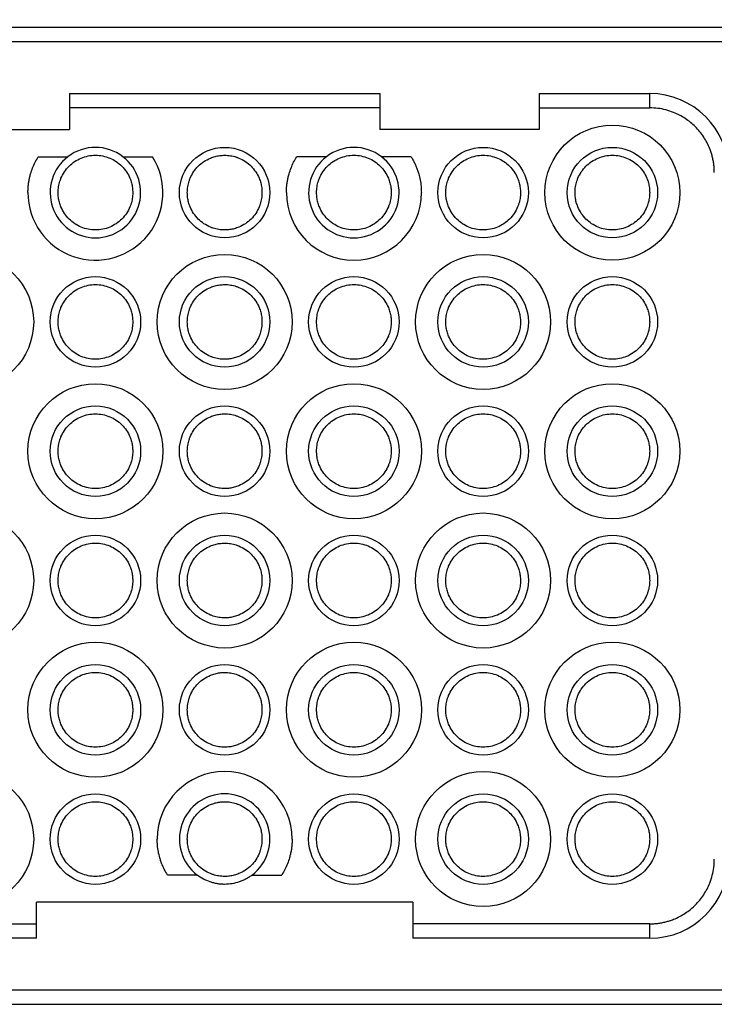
# Model space of a CAD drawing. Header units: millimetres. Extents: x 6 to 273, y 6 to 210.
# Tile 4 of 12: x 81 to 105, y 55 to 89. Entities that reach past the tile are written whole.
import ezdxf

# ---------------------------------------------------------------- set-up
doc = ezdxf.new("R2010")
doc.units = ezdxf.units.MM
doc.linetypes.add('SLD-Solid', pattern=[0])
doc.layers.add('DIMENSIONS', color=140, linetype='SLD-Solid', lineweight=25)
doc.styles.add('SLDTEXTSTYLE0', font='TXT', dxfattribs={"width": 0.7})
doc.dimstyles.new('SLDDIMSTYLE0', dxfattribs={"dimtxt": 2.158008, "dimasz": 3.302, "dimexe": 0, "dimexo": 0.0625, "dimgap": 0.539502, "dimtad": 0, "dimtih": 1, "dimtoh": 1, "dimrnd": 1e-09, "dimzin": 12, "dimdsep": 46, "dimtxsty": 'SLDTEXTSTYLE0', "dimsah": 1, "dimcen": 0.09, "dimadec": 0, "dimazin": 3, "dimtfac": 1, "dimtofl": 0, "dimtmove": 0, "dimatfit": 3, "dimfxl": 0, "dimfrac": 2, "dimtolj": 1, "dimtzin": 12, "dimarcsym": 0})

# ---------------------------------------------------------------- blocks, each defined once
blk = doc.blocks.new('_D')
at = {"layer": 'DIMENSIONS'}
for p, q in [((59.636, 86.238), (59.636, 107.693)), ((116.236, 86.238), (116.236, 107.693)), ((59.636, 104.518), (81.656, 104.518)), ((84.58, 104.518), (83.855, 104.518)), ((83.855, 104.518), (83.855, 101.089)), ((90.993, 104.518), (91.717, 104.518)), ((91.717, 104.518), (91.717, 101.089)), ((116.236, 104.518), (93.917, 104.518)), ((83.855, 101.089), (84.58, 101.089)), ((91.717, 101.089), (90.993, 101.089))]:
    blk.add_line(p, q, dxfattribs=at)
for points in [[(59.636, 104.518), (62.938, 104.01), (62.938, 105.026)], [(116.236, 104.518), (112.934, 105.026), (112.934, 104.01)]]:
    blk.add_solid(points, dxfattribs=at)
at = {"layer": 'DIMENSIONS', "char_height": 2.1167, "attachment_point": 1, "style": 'SLDTEXTSTYLE0'}
for s, insert in [('56.6', (84.58, 107.73)), ('2.23', (84.58, 103.817))]:
    blk.add_mtext(s, dxfattribs=dict(at, insert=insert))

msp = doc.modelspace()

# ---------------------------------------------------------------- linework, layer by layer
for p, q in [((106.936, 88.518), (68.936, 88.518)), ((106.936, 88.018), (68.936, 88.018)), ((82.536, 86.218), (93.336, 86.218)), ((82.536, 86.218), (82.536, 85.718)), ((93.336, 86.218), (93.336, 85.718)), ((98.886, 86.218), (102.736, 86.218)), ((98.886, 86.218), (98.886, 85.718)), ((102.736, 85.718), (102.736, 86.218)), ((82.536, 85.718), (82.536, 84.968)), ((93.336, 85.718), (82.536, 85.718)), ((93.336, 85.718), (93.336, 84.968)), ((98.886, 85.718), (98.886, 84.968)), ((98.886, 85.718), (102.736, 85.718)), ((76.986, 84.968), (82.536, 84.968)), ((98.886, 84.968), (93.336, 84.968)), ((81.446, 84.018), (82.478, 84.018)), ((84.395, 84.018), (85.426, 84.018)), ((91.478, 84.018), (90.446, 84.018)), ((94.426, 84.018), (93.395, 84.018)), ((86.978, 59.018), (85.946, 59.018)), ((88.895, 59.018), (89.926, 59.018)), ((94.486, 58.068), (81.386, 58.068)), ((81.386, 57.318), (81.386, 58.068)), ((94.486, 58.068), (94.486, 57.318)), ((73.136, 57.318), (81.386, 57.318)), ((81.386, 56.818), (81.386, 57.318)), ((102.736, 57.318), (94.486, 57.318)), ((94.486, 57.318), (94.486, 56.818)), ((102.736, 56.818), (102.736, 57.318)), ((81.386, 56.818), (73.136, 56.818)), ((102.736, 56.818), (94.486, 56.818)), ((68.936, 55.018), (106.936, 55.018)), ((68.936, 54.518), (106.936, 54.518))]:
    msp.add_line(p, q)
for centre, radius in [((101.436, 82.768), 2.35), ((87.936, 82.768), 1.575), ((96.936, 82.768), 1.575), ((101.436, 82.768), 1.575), ((78.936, 78.268), 2.35), ((87.936, 78.268), 2.35), ((96.936, 78.268), 2.35), ((83.436, 78.268), 1.575), ((87.936, 78.268), 1.575), ((92.436, 78.268), 1.575), ((96.936, 78.268), 1.575), ((101.436, 78.268), 1.575), ((83.436, 73.768), 2.35), ((92.436, 73.768), 2.35), ((101.436, 73.768), 2.35), ((83.436, 73.768), 1.575), ((87.936, 73.768), 1.575), ((92.436, 73.768), 1.575), ((96.936, 73.768), 1.575), ((101.436, 73.768), 1.575), ((78.936, 69.268), 2.35), ((87.936, 69.268), 2.35), ((96.936, 69.268), 2.35), ((83.436, 69.268), 1.575), ((87.936, 69.268), 1.575), ((92.436, 69.268), 1.575), ((96.936, 69.268), 1.575), ((101.436, 69.268), 1.575), ((83.436, 64.768), 2.35), ((92.436, 64.768), 2.35), ((101.436, 64.768), 2.35), ((83.436, 64.768), 1.575), ((87.936, 64.768), 1.575), ((92.436, 64.768), 1.575), ((96.936, 64.768), 1.575), ((101.436, 64.768), 1.575), ((78.936, 60.268), 2.35), ((96.936, 60.268), 2.35), ((83.436, 60.268), 1.575), ((92.436, 60.268), 1.575), ((96.936, 60.268), 1.575), ((101.436, 60.268), 1.575)]:
    msp.add_circle(centre, radius)
for centre, radius, start, end in [((102.736, 83.468), 2.75, 360, 90), ((83.436, 82.768), 1.575, 52.528, 127.472), ((92.436, 82.768), 1.575, 52.528, 127.472), ((83.436, 82.768), 2.35, 180, 32.1349), ((83.436, 82.768), 1.575, 127.472, 52.528), ((92.436, 82.768), 1.575, 127.472, 52.528), ((92.436, 82.768), 2.35, 180, 0), ((87.936, 60.268), 2.35, 0, 180), ((87.936, 60.268), 1.575, 307.472, 232.528), ((102.736, 59.568), 2.75, 270, 0)]:
    msp.add_arc(centre, radius, start, end)
for points, knots in [([(104.986, 83.468), (104.986, 83.516), (104.984, 83.61), (104.97, 83.751), (104.948, 83.89), (104.918, 84.028), (104.878, 84.163), (104.794, 84.396), (104.631, 84.713), (104.338, 85.07), (103.981, 85.363), (103.623, 85.548), (103.298, 85.653), (103.019, 85.708), (102.831, 85.715), (102.736, 85.718)], [0, 0, 0, 0, 0.040278, 0.080245, 0.120061, 0.159885, 0.199879, 0.2402, 0.370052, 0.500058, 0.62991, 0.759916, 0.840123, 0.919724, 1, 1, 1, 1]), ([(81.086, 82.768), (81.087, 82.812), (81.089, 82.9), (81.1, 83.031), (81.118, 83.161), (81.144, 83.29), (81.185, 83.447), (81.246, 83.628), (81.335, 83.83), (81.409, 83.955), (81.446, 84.018)], [0, 0, 0, 0, 0.099743, 0.199303, 0.298998, 0.399144, 0.500056, 0.667584, 0.833742, 1, 1, 1, 1]), ([(82.136, 82.768), (82.137, 82.802), (82.139, 82.871), (82.151, 82.972), (82.171, 83.072), (82.199, 83.17), (82.252, 83.314), (82.348, 83.495), (82.511, 83.693), (82.709, 83.856), (83.01, 84.017), (83.436, 84.103), (83.862, 84.017), (84.163, 83.857), (84.361, 83.694), (84.525, 83.496), (84.632, 83.294), (84.696, 83.106), (84.73, 82.939), (84.734, 82.825), (84.736, 82.768)], [0, 0, 0, 0, 0.02517, 0.050128, 0.075028, 0.100029, 0.125285, 0.18771, 0.250403, 0.312828, 0.375521, 0.500025, 0.62453, 0.686954, 0.749648, 0.812073, 0.874766, 0.916573, 0.958074, 1, 1, 1, 1]), ([(86.636, 82.768), (86.637, 82.802), (86.639, 82.871), (86.651, 82.972), (86.671, 83.072), (86.699, 83.17), (86.752, 83.314), (86.848, 83.495), (87.011, 83.693), (87.209, 83.856), (87.411, 83.964), (87.599, 84.028), (87.766, 84.062), (87.879, 84.066), (87.936, 84.068)], [0, 0, 0, 0, 0.050264, 0.100104, 0.149831, 0.199757, 0.250192, 0.374853, 0.500051, 0.624712, 0.74991, 0.833398, 0.916275, 1, 1, 1, 1]), ([(87.936, 84.068), (87.971, 84.068), (88.039, 84.066), (88.14, 84.054), (88.24, 84.034), (88.338, 84.006), (88.482, 83.953), (88.663, 83.857), (88.861, 83.694), (89.025, 83.496), (89.132, 83.294), (89.196, 83.106), (89.23, 82.939), (89.234, 82.825), (89.236, 82.768)], [0, 0, 0, 0, 0.050264, 0.100104, 0.149831, 0.199757, 0.250192, 0.374853, 0.500051, 0.624712, 0.74991, 0.833398, 0.916275, 1, 1, 1, 1]), ([(90.086, 82.768), (90.087, 82.812), (90.089, 82.9), (90.1, 83.031), (90.118, 83.161), (90.144, 83.29), (90.185, 83.447), (90.246, 83.628), (90.335, 83.83), (90.409, 83.955), (90.446, 84.018)], [0, 0, 0, 0, 0.099743, 0.1993028, 0.2989976, 0.3991444, 0.5000559, 0.6675836, 0.8337416, 1, 1, 1, 1]), ([(91.136, 82.768), (91.137, 82.802), (91.139, 82.871), (91.151, 82.972), (91.171, 83.072), (91.199, 83.17), (91.252, 83.314), (91.348, 83.495), (91.511, 83.693), (91.709, 83.856), (92.01, 84.017), (92.436, 84.103), (92.862, 84.017), (93.163, 83.857), (93.361, 83.694), (93.525, 83.496), (93.632, 83.294), (93.696, 83.106), (93.73, 82.939), (93.734, 82.825), (93.736, 82.768)], [0, 0, 0, 0, 0.02517, 0.050128, 0.075028, 0.100029, 0.125285, 0.18771, 0.250403, 0.312828, 0.375521, 0.500025, 0.62453, 0.686954, 0.749648, 0.812073, 0.874766, 0.916573, 0.958074, 1, 1, 1, 1]), ([(94.426, 84.018), (94.449, 83.981), (94.495, 83.905), (94.555, 83.788), (94.609, 83.668), (94.656, 83.545), (94.705, 83.391), (94.749, 83.206), (94.781, 82.988), (94.784, 82.842), (94.786, 82.768)], [0, 0, 0, 0, 0.100193, 0.19998, 0.299674, 0.399594, 0.500053, 0.666763, 0.832921, 1, 1, 1, 1]), ([(95.636, 82.768), (95.637, 82.802), (95.639, 82.871), (95.651, 82.972), (95.671, 83.072), (95.699, 83.17), (95.752, 83.314), (95.848, 83.495), (96.011, 83.693), (96.209, 83.856), (96.51, 84.017), (96.936, 84.103), (97.362, 84.017), (97.663, 83.857), (97.861, 83.694), (98.025, 83.496), (98.132, 83.294), (98.196, 83.106), (98.23, 82.939), (98.234, 82.825), (98.236, 82.768)], [0, 0, 0, 0, 0.02517, 0.050128, 0.075028, 0.100029, 0.125285, 0.18771, 0.250403, 0.312828, 0.375521, 0.500025, 0.62453, 0.686954, 0.749648, 0.812073, 0.874766, 0.916573, 0.958074, 1, 1, 1, 1]), ([(100.136, 82.768), (100.137, 82.802), (100.139, 82.871), (100.151, 82.972), (100.171, 83.072), (100.199, 83.17), (100.252, 83.314), (100.348, 83.495), (100.511, 83.693), (100.709, 83.856), (101.01, 84.017), (101.436, 84.103), (101.862, 84.017), (102.163, 83.857), (102.361, 83.694), (102.525, 83.496), (102.632, 83.294), (102.696, 83.106), (102.73, 82.939), (102.734, 82.825), (102.736, 82.768)], [0, 0, 0, 0, 0.02517, 0.050128, 0.075028, 0.100029, 0.125285, 0.18771, 0.250403, 0.312828, 0.375521, 0.500025, 0.62453, 0.686954, 0.749648, 0.812073, 0.874766, 0.916573, 0.958074, 1, 1, 1, 1]), ([(84.736, 82.768), (84.736, 82.734), (84.734, 82.666), (84.722, 82.565), (84.702, 82.465), (84.674, 82.367), (84.621, 82.223), (84.525, 82.041), (84.362, 81.844), (84.164, 81.68), (83.863, 81.52), (83.436, 81.434), (83.01, 81.52), (82.709, 81.68), (82.512, 81.843), (82.348, 82.041), (82.241, 82.243), (82.177, 82.431), (82.143, 82.598), (82.139, 82.711), (82.136, 82.768)], [0, 0, 0, 0, 0.02517, 0.050128, 0.075028, 0.100029, 0.125285, 0.18771, 0.250403, 0.312828, 0.375521, 0.500025, 0.62453, 0.686954, 0.749648, 0.812073, 0.874766, 0.916573, 0.958074, 1, 1, 1, 1]), ([(87.936, 81.468), (87.902, 81.469), (87.834, 81.471), (87.733, 81.483), (87.633, 81.503), (87.535, 81.53), (87.391, 81.583), (87.209, 81.68), (87.012, 81.843), (86.848, 82.041), (86.741, 82.243), (86.677, 82.431), (86.643, 82.598), (86.639, 82.711), (86.636, 82.768)], [0, 0, 0, 0, 0.050264, 0.100104, 0.149831, 0.199757, 0.250192, 0.374853, 0.500051, 0.624712, 0.74991, 0.833398, 0.916275, 1, 1, 1, 1]), ([(89.236, 82.768), (89.236, 82.734), (89.234, 82.666), (89.222, 82.565), (89.202, 82.465), (89.174, 82.367), (89.121, 82.223), (89.025, 82.041), (88.862, 81.844), (88.664, 81.68), (88.462, 81.573), (88.274, 81.509), (88.107, 81.474), (87.993, 81.47), (87.936, 81.468)], [0, 0, 0, 0, 0.050264, 0.100104, 0.149831, 0.199757, 0.250192, 0.374853, 0.500051, 0.624712, 0.74991, 0.833398, 0.916275, 1, 1, 1, 1]), ([(93.736, 82.768), (93.736, 82.734), (93.734, 82.666), (93.722, 82.565), (93.702, 82.465), (93.674, 82.367), (93.621, 82.223), (93.525, 82.041), (93.362, 81.844), (93.164, 81.68), (92.863, 81.52), (92.436, 81.434), (92.01, 81.52), (91.709, 81.68), (91.512, 81.843), (91.348, 82.041), (91.241, 82.243), (91.177, 82.431), (91.143, 82.598), (91.139, 82.711), (91.136, 82.768)], [0, 0, 0, 0, 0.02517, 0.050128, 0.075028, 0.100029, 0.125285, 0.18771, 0.250403, 0.312828, 0.375521, 0.500025, 0.62453, 0.686954, 0.749648, 0.812073, 0.874766, 0.916573, 0.958074, 1, 1, 1, 1]), ([(98.236, 82.768), (98.236, 82.734), (98.234, 82.666), (98.222, 82.565), (98.202, 82.465), (98.174, 82.367), (98.121, 82.223), (98.025, 82.041), (97.862, 81.844), (97.664, 81.68), (97.363, 81.52), (96.936, 81.434), (96.51, 81.52), (96.209, 81.68), (96.012, 81.843), (95.848, 82.041), (95.741, 82.243), (95.677, 82.431), (95.643, 82.598), (95.639, 82.711), (95.636, 82.768)], [0, 0, 0, 0, 0.02517, 0.050128, 0.075028, 0.100029, 0.125285, 0.18771, 0.250403, 0.312828, 0.375521, 0.500025, 0.62453, 0.686954, 0.749648, 0.812073, 0.874766, 0.916573, 0.958074, 1, 1, 1, 1]), ([(102.736, 82.768), (102.736, 82.734), (102.734, 82.666), (102.722, 82.565), (102.702, 82.465), (102.674, 82.367), (102.621, 82.223), (102.525, 82.041), (102.362, 81.844), (102.164, 81.68), (101.863, 81.52), (101.436, 81.434), (101.01, 81.52), (100.709, 81.68), (100.512, 81.843), (100.348, 82.041), (100.241, 82.243), (100.177, 82.431), (100.143, 82.598), (100.139, 82.711), (100.136, 82.768)], [0, 0, 0, 0, 0.02517, 0.050128, 0.075028, 0.100029, 0.125285, 0.18771, 0.250403, 0.312828, 0.375521, 0.500025, 0.62453, 0.686954, 0.749648, 0.812073, 0.874766, 0.916573, 0.958074, 1, 1, 1, 1]), ([(82.136, 78.268), (82.137, 78.302), (82.139, 78.371), (82.151, 78.472), (82.171, 78.572), (82.199, 78.67), (82.252, 78.814), (82.348, 78.995), (82.511, 79.193), (82.709, 79.356), (83.01, 79.517), (83.436, 79.603), (83.862, 79.517), (84.163, 79.357), (84.361, 79.194), (84.525, 78.996), (84.632, 78.794), (84.696, 78.606), (84.73, 78.439), (84.734, 78.325), (84.736, 78.268)], [0, 0, 0, 0, 0.02517, 0.050128, 0.075028, 0.100029, 0.125285, 0.18771, 0.250403, 0.312828, 0.375521, 0.500025, 0.62453, 0.686954, 0.749648, 0.812073, 0.874766, 0.916573, 0.958074, 1, 1, 1, 1]), ([(86.636, 78.268), (86.637, 78.302), (86.639, 78.371), (86.651, 78.472), (86.671, 78.572), (86.699, 78.67), (86.752, 78.814), (86.848, 78.995), (87.011, 79.193), (87.209, 79.356), (87.411, 79.464), (87.599, 79.528), (87.766, 79.562), (87.879, 79.566), (87.936, 79.568)], [0, 0, 0, 0, 0.050264, 0.100104, 0.149831, 0.199757, 0.250192, 0.374853, 0.500051, 0.624712, 0.74991, 0.833398, 0.916275, 1, 1, 1, 1]), ([(87.936, 79.568), (87.971, 79.568), (88.039, 79.566), (88.14, 79.554), (88.24, 79.534), (88.338, 79.506), (88.482, 79.453), (88.663, 79.357), (88.861, 79.194), (89.025, 78.996), (89.132, 78.794), (89.196, 78.606), (89.23, 78.439), (89.234, 78.325), (89.236, 78.268)], [0, 0, 0, 0, 0.050264, 0.100104, 0.149831, 0.199757, 0.250192, 0.374853, 0.500051, 0.624712, 0.74991, 0.833398, 0.916275, 1, 1, 1, 1]), ([(91.136, 78.268), (91.137, 78.302), (91.139, 78.371), (91.151, 78.472), (91.171, 78.572), (91.199, 78.67), (91.252, 78.814), (91.348, 78.995), (91.511, 79.193), (91.709, 79.356), (92.01, 79.517), (92.436, 79.603), (92.862, 79.517), (93.163, 79.357), (93.361, 79.194), (93.525, 78.996), (93.632, 78.794), (93.696, 78.606), (93.73, 78.439), (93.734, 78.325), (93.736, 78.268)], [0, 0, 0, 0, 0.02517, 0.050128, 0.075028, 0.100029, 0.125285, 0.18771, 0.250403, 0.312828, 0.375521, 0.500025, 0.62453, 0.686954, 0.749648, 0.812073, 0.874766, 0.916573, 0.958074, 1, 1, 1, 1]), ([(95.636, 78.268), (95.637, 78.302), (95.639, 78.371), (95.651, 78.472), (95.671, 78.572), (95.699, 78.67), (95.752, 78.814), (95.848, 78.995), (96.011, 79.193), (96.209, 79.356), (96.51, 79.517), (96.936, 79.603), (97.362, 79.517), (97.663, 79.357), (97.861, 79.194), (98.025, 78.996), (98.132, 78.794), (98.196, 78.606), (98.23, 78.439), (98.234, 78.325), (98.236, 78.268)], [0, 0, 0, 0, 0.02517, 0.050128, 0.075028, 0.100029, 0.125285, 0.18771, 0.250403, 0.312828, 0.375521, 0.500025, 0.62453, 0.686954, 0.749648, 0.812073, 0.874766, 0.916573, 0.958074, 1, 1, 1, 1]), ([(100.136, 78.268), (100.137, 78.302), (100.139, 78.371), (100.151, 78.472), (100.171, 78.572), (100.199, 78.67), (100.252, 78.814), (100.348, 78.995), (100.511, 79.193), (100.709, 79.356), (101.01, 79.517), (101.436, 79.603), (101.862, 79.517), (102.163, 79.357), (102.361, 79.194), (102.525, 78.996), (102.632, 78.794), (102.696, 78.606), (102.73, 78.439), (102.734, 78.325), (102.736, 78.268)], [0, 0, 0, 0, 0.02517, 0.050128, 0.075028, 0.100029, 0.125285, 0.18771, 0.250403, 0.312828, 0.375521, 0.500025, 0.62453, 0.686954, 0.749648, 0.812073, 0.874766, 0.916573, 0.958074, 1, 1, 1, 1]), ([(84.736, 78.268), (84.736, 78.234), (84.734, 78.166), (84.722, 78.065), (84.702, 77.965), (84.674, 77.867), (84.621, 77.723), (84.525, 77.541), (84.362, 77.344), (84.164, 77.18), (83.863, 77.02), (83.436, 76.934), (83.01, 77.02), (82.709, 77.18), (82.512, 77.343), (82.348, 77.541), (82.241, 77.743), (82.177, 77.931), (82.143, 78.098), (82.139, 78.211), (82.136, 78.268)], [0, 0, 0, 0, 0.02517, 0.050128, 0.075028, 0.100029, 0.125285, 0.18771, 0.250403, 0.312828, 0.375521, 0.500025, 0.62453, 0.686954, 0.749648, 0.812073, 0.874766, 0.916573, 0.958074, 1, 1, 1, 1]), ([(87.936, 76.968), (87.902, 76.969), (87.834, 76.971), (87.733, 76.983), (87.633, 77.003), (87.535, 77.03), (87.391, 77.083), (87.209, 77.18), (87.012, 77.343), (86.848, 77.541), (86.741, 77.743), (86.677, 77.931), (86.643, 78.098), (86.639, 78.211), (86.636, 78.268)], [0, 0, 0, 0, 0.050264, 0.100104, 0.149831, 0.199757, 0.250192, 0.374853, 0.500051, 0.624712, 0.74991, 0.833398, 0.916275, 1, 1, 1, 1]), ([(89.236, 78.268), (89.236, 78.234), (89.234, 78.166), (89.222, 78.065), (89.202, 77.965), (89.174, 77.867), (89.121, 77.723), (89.025, 77.541), (88.862, 77.344), (88.664, 77.18), (88.462, 77.073), (88.274, 77.009), (88.107, 76.974), (87.993, 76.97), (87.936, 76.968)], [0, 0, 0, 0, 0.050264, 0.100104, 0.149831, 0.199757, 0.250192, 0.374853, 0.500051, 0.624712, 0.74991, 0.833398, 0.916275, 1, 1, 1, 1]), ([(93.736, 78.268), (93.736, 78.234), (93.734, 78.166), (93.722, 78.065), (93.702, 77.965), (93.674, 77.867), (93.621, 77.723), (93.525, 77.541), (93.362, 77.344), (93.164, 77.18), (92.863, 77.02), (92.436, 76.934), (92.01, 77.02), (91.709, 77.18), (91.512, 77.343), (91.348, 77.541), (91.241, 77.743), (91.177, 77.931), (91.143, 78.098), (91.139, 78.211), (91.136, 78.268)], [0, 0, 0, 0, 0.02517, 0.050128, 0.075028, 0.100029, 0.125285, 0.18771, 0.250403, 0.312828, 0.375521, 0.500025, 0.62453, 0.686954, 0.749648, 0.812073, 0.874766, 0.916573, 0.958074, 1, 1, 1, 1]), ([(98.236, 78.268), (98.236, 78.234), (98.234, 78.166), (98.222, 78.065), (98.202, 77.965), (98.174, 77.867), (98.121, 77.723), (98.025, 77.541), (97.862, 77.344), (97.664, 77.18), (97.363, 77.02), (96.936, 76.934), (96.51, 77.02), (96.209, 77.18), (96.012, 77.343), (95.848, 77.541), (95.741, 77.743), (95.677, 77.931), (95.643, 78.098), (95.639, 78.211), (95.636, 78.268)], [0, 0, 0, 0, 0.02517, 0.050128, 0.075028, 0.100029, 0.125285, 0.18771, 0.250403, 0.312828, 0.375521, 0.500025, 0.62453, 0.686954, 0.749648, 0.812073, 0.874766, 0.916573, 0.958074, 1, 1, 1, 1]), ([(102.736, 78.268), (102.736, 78.234), (102.734, 78.166), (102.722, 78.065), (102.702, 77.965), (102.674, 77.867), (102.621, 77.723), (102.525, 77.541), (102.362, 77.344), (102.164, 77.18), (101.863, 77.02), (101.436, 76.934), (101.01, 77.02), (100.709, 77.18), (100.512, 77.343), (100.348, 77.541), (100.241, 77.743), (100.177, 77.931), (100.143, 78.098), (100.139, 78.211), (100.136, 78.268)], [0, 0, 0, 0, 0.02517, 0.050128, 0.075028, 0.100029, 0.125285, 0.18771, 0.250403, 0.312828, 0.375521, 0.500025, 0.62453, 0.686954, 0.749648, 0.812073, 0.874766, 0.916573, 0.958074, 1, 1, 1, 1]), ([(82.136, 73.768), (82.137, 73.802), (82.139, 73.871), (82.151, 73.972), (82.171, 74.072), (82.199, 74.17), (82.252, 74.314), (82.348, 74.495), (82.511, 74.693), (82.709, 74.856), (83.01, 75.017), (83.436, 75.103), (83.862, 75.017), (84.163, 74.857), (84.361, 74.694), (84.525, 74.496), (84.632, 74.294), (84.696, 74.106), (84.73, 73.939), (84.734, 73.825), (84.736, 73.768)], [0, 0, 0, 0, 0.02517, 0.0501276, 0.0750285, 0.1000292, 0.1252847, 0.1877096, 0.250403, 0.3128279, 0.3755213, 0.5000254, 0.6245295, 0.6869544, 0.7496478, 0.8120727, 0.8747662, 0.9165731, 0.9580745, 1, 1, 1, 1]), ([(86.636, 73.768), (86.637, 73.802), (86.639, 73.871), (86.651, 73.972), (86.671, 74.072), (86.699, 74.17), (86.752, 74.314), (86.848, 74.495), (87.011, 74.693), (87.209, 74.856), (87.411, 74.964), (87.599, 75.028), (87.766, 75.062), (87.879, 75.066), (87.936, 75.068)], [0, 0, 0, 0, 0.050264, 0.100104, 0.149831, 0.199757, 0.250192, 0.374853, 0.500051, 0.624712, 0.74991, 0.833398, 0.916275, 1, 1, 1, 1]), ([(87.936, 75.068), (87.971, 75.068), (88.039, 75.066), (88.14, 75.054), (88.24, 75.034), (88.338, 75.006), (88.482, 74.953), (88.663, 74.857), (88.861, 74.694), (89.025, 74.496), (89.132, 74.294), (89.196, 74.106), (89.23, 73.939), (89.234, 73.825), (89.236, 73.768)], [0, 0, 0, 0, 0.050264, 0.100104, 0.149831, 0.199757, 0.250192, 0.374853, 0.500051, 0.624712, 0.74991, 0.833398, 0.916275, 1, 1, 1, 1]), ([(91.136, 73.768), (91.137, 73.802), (91.139, 73.871), (91.151, 73.972), (91.171, 74.072), (91.199, 74.17), (91.252, 74.314), (91.348, 74.495), (91.511, 74.693), (91.709, 74.856), (92.01, 75.017), (92.436, 75.103), (92.862, 75.017), (93.163, 74.857), (93.361, 74.694), (93.525, 74.496), (93.632, 74.294), (93.696, 74.106), (93.73, 73.939), (93.734, 73.825), (93.736, 73.768)], [0, 0, 0, 0, 0.02517, 0.050128, 0.075028, 0.100029, 0.125285, 0.18771, 0.250403, 0.312828, 0.375521, 0.500025, 0.62453, 0.686954, 0.749648, 0.812073, 0.874766, 0.916573, 0.958074, 1, 1, 1, 1]), ([(95.636, 73.768), (95.637, 73.802), (95.639, 73.871), (95.651, 73.972), (95.671, 74.072), (95.699, 74.17), (95.752, 74.314), (95.848, 74.495), (96.011, 74.693), (96.209, 74.856), (96.51, 75.017), (96.936, 75.103), (97.362, 75.017), (97.663, 74.857), (97.861, 74.694), (98.025, 74.496), (98.132, 74.294), (98.196, 74.106), (98.23, 73.939), (98.234, 73.825), (98.236, 73.768)], [0, 0, 0, 0, 0.02517, 0.050128, 0.075028, 0.100029, 0.125285, 0.18771, 0.250403, 0.312828, 0.375521, 0.500025, 0.62453, 0.686954, 0.749648, 0.812073, 0.874766, 0.916573, 0.958074, 1, 1, 1, 1]), ([(100.136, 73.768), (100.137, 73.802), (100.139, 73.871), (100.151, 73.972), (100.171, 74.072), (100.199, 74.17), (100.252, 74.314), (100.348, 74.495), (100.511, 74.693), (100.709, 74.856), (101.01, 75.017), (101.436, 75.103), (101.862, 75.017), (102.163, 74.857), (102.361, 74.694), (102.525, 74.496), (102.632, 74.294), (102.696, 74.106), (102.73, 73.939), (102.734, 73.825), (102.736, 73.768)], [0, 0, 0, 0, 0.02517, 0.050128, 0.075028, 0.100029, 0.125285, 0.18771, 0.250403, 0.312828, 0.375521, 0.500025, 0.62453, 0.686954, 0.749648, 0.812073, 0.874766, 0.916573, 0.958074, 1, 1, 1, 1]), ([(84.736, 73.768), (84.736, 73.734), (84.734, 73.666), (84.722, 73.565), (84.702, 73.465), (84.674, 73.367), (84.621, 73.223), (84.525, 73.041), (84.362, 72.844), (84.164, 72.68), (83.863, 72.52), (83.436, 72.434), (83.01, 72.52), (82.709, 72.68), (82.512, 72.843), (82.348, 73.041), (82.241, 73.243), (82.177, 73.431), (82.143, 73.598), (82.139, 73.711), (82.136, 73.768)], [0, 0, 0, 0, 0.02517, 0.050128, 0.075028, 0.100029, 0.125285, 0.18771, 0.250403, 0.312828, 0.375521, 0.500025, 0.62453, 0.686954, 0.749648, 0.812073, 0.874766, 0.916573, 0.958074, 1, 1, 1, 1]), ([(87.936, 72.468), (87.902, 72.469), (87.834, 72.471), (87.733, 72.483), (87.633, 72.503), (87.535, 72.53), (87.391, 72.583), (87.209, 72.68), (87.012, 72.843), (86.848, 73.041), (86.741, 73.243), (86.677, 73.431), (86.643, 73.598), (86.639, 73.711), (86.636, 73.768)], [0, 0, 0, 0, 0.050264, 0.100104, 0.149831, 0.199757, 0.250192, 0.374853, 0.500051, 0.624712, 0.74991, 0.833398, 0.916275, 1, 1, 1, 1]), ([(89.236, 73.768), (89.236, 73.734), (89.234, 73.666), (89.222, 73.565), (89.202, 73.465), (89.174, 73.367), (89.121, 73.223), (89.025, 73.041), (88.862, 72.844), (88.664, 72.68), (88.462, 72.573), (88.274, 72.509), (88.107, 72.474), (87.993, 72.47), (87.936, 72.468)], [0, 0, 0, 0, 0.050264, 0.100104, 0.149831, 0.199757, 0.250192, 0.374853, 0.500051, 0.624712, 0.74991, 0.833398, 0.916275, 1, 1, 1, 1]), ([(93.736, 73.768), (93.736, 73.734), (93.734, 73.666), (93.722, 73.565), (93.702, 73.465), (93.674, 73.367), (93.621, 73.223), (93.525, 73.041), (93.362, 72.844), (93.164, 72.68), (92.863, 72.52), (92.436, 72.434), (92.01, 72.52), (91.709, 72.68), (91.512, 72.843), (91.348, 73.041), (91.241, 73.243), (91.177, 73.431), (91.143, 73.598), (91.139, 73.711), (91.136, 73.768)], [0, 0, 0, 0, 0.02517, 0.050128, 0.075028, 0.100029, 0.125285, 0.18771, 0.250403, 0.312828, 0.375521, 0.500025, 0.62453, 0.686954, 0.749648, 0.812073, 0.874766, 0.916573, 0.958074, 1, 1, 1, 1]), ([(98.236, 73.768), (98.236, 73.734), (98.234, 73.666), (98.222, 73.565), (98.202, 73.465), (98.174, 73.367), (98.121, 73.223), (98.025, 73.041), (97.862, 72.844), (97.664, 72.68), (97.363, 72.52), (96.936, 72.434), (96.51, 72.52), (96.209, 72.68), (96.012, 72.843), (95.848, 73.041), (95.741, 73.243), (95.677, 73.431), (95.643, 73.598), (95.639, 73.711), (95.636, 73.768)], [0, 0, 0, 0, 0.02517, 0.050128, 0.075028, 0.100029, 0.125285, 0.18771, 0.250403, 0.312828, 0.375521, 0.500025, 0.62453, 0.686954, 0.749648, 0.812073, 0.874766, 0.916573, 0.958074, 1, 1, 1, 1]), ([(102.736, 73.768), (102.736, 73.734), (102.734, 73.666), (102.722, 73.565), (102.702, 73.465), (102.674, 73.367), (102.621, 73.223), (102.525, 73.041), (102.362, 72.844), (102.164, 72.68), (101.863, 72.52), (101.436, 72.434), (101.01, 72.52), (100.709, 72.68), (100.512, 72.843), (100.348, 73.041), (100.241, 73.243), (100.177, 73.431), (100.143, 73.598), (100.139, 73.711), (100.136, 73.768)], [0, 0, 0, 0, 0.02517, 0.050128, 0.075028, 0.100029, 0.125285, 0.18771, 0.250403, 0.312828, 0.375521, 0.500025, 0.62453, 0.686954, 0.749648, 0.812073, 0.874766, 0.916573, 0.958074, 1, 1, 1, 1]), ([(82.136, 69.268), (82.137, 69.302), (82.139, 69.371), (82.151, 69.472), (82.171, 69.572), (82.199, 69.67), (82.252, 69.814), (82.348, 69.995), (82.511, 70.193), (82.709, 70.356), (83.01, 70.517), (83.436, 70.603), (83.862, 70.517), (84.163, 70.357), (84.361, 70.194), (84.525, 69.996), (84.632, 69.794), (84.696, 69.606), (84.73, 69.439), (84.734, 69.325), (84.736, 69.268)], [0, 0, 0, 0, 0.02517, 0.050128, 0.075028, 0.100029, 0.125285, 0.18771, 0.250403, 0.312828, 0.375521, 0.500025, 0.62453, 0.686954, 0.749648, 0.812073, 0.874766, 0.916573, 0.958074, 1, 1, 1, 1]), ([(86.636, 69.268), (86.637, 69.302), (86.639, 69.371), (86.651, 69.472), (86.671, 69.572), (86.699, 69.67), (86.752, 69.814), (86.848, 69.995), (87.011, 70.193), (87.209, 70.356), (87.411, 70.464), (87.599, 70.528), (87.766, 70.562), (87.879, 70.566), (87.936, 70.568)], [0, 0, 0, 0, 0.050264, 0.100104, 0.149831, 0.199757, 0.250192, 0.374853, 0.500051, 0.624712, 0.74991, 0.833398, 0.916275, 1, 1, 1, 1]), ([(87.936, 70.568), (87.971, 70.568), (88.039, 70.566), (88.14, 70.554), (88.24, 70.534), (88.338, 70.506), (88.482, 70.453), (88.663, 70.357), (88.861, 70.194), (89.025, 69.996), (89.132, 69.794), (89.196, 69.606), (89.23, 69.439), (89.234, 69.325), (89.236, 69.268)], [0, 0, 0, 0, 0.050264, 0.100104, 0.149831, 0.199757, 0.250192, 0.374853, 0.500051, 0.624712, 0.74991, 0.833398, 0.916275, 1, 1, 1, 1]), ([(91.136, 69.268), (91.137, 69.302), (91.139, 69.371), (91.151, 69.472), (91.171, 69.572), (91.199, 69.67), (91.252, 69.814), (91.348, 69.995), (91.511, 70.193), (91.709, 70.356), (92.01, 70.517), (92.436, 70.603), (92.862, 70.517), (93.163, 70.357), (93.361, 70.194), (93.525, 69.996), (93.632, 69.794), (93.696, 69.606), (93.73, 69.439), (93.734, 69.325), (93.736, 69.268)], [0, 0, 0, 0, 0.02517, 0.050128, 0.075028, 0.100029, 0.125285, 0.18771, 0.250403, 0.312828, 0.375521, 0.500025, 0.62453, 0.686954, 0.749648, 0.812073, 0.874766, 0.916573, 0.958074, 1, 1, 1, 1]), ([(95.636, 69.268), (95.637, 69.302), (95.639, 69.371), (95.651, 69.472), (95.671, 69.572), (95.699, 69.67), (95.752, 69.814), (95.848, 69.995), (96.011, 70.193), (96.209, 70.356), (96.51, 70.517), (96.936, 70.603), (97.362, 70.517), (97.663, 70.357), (97.861, 70.194), (98.025, 69.996), (98.132, 69.794), (98.196, 69.606), (98.23, 69.439), (98.234, 69.325), (98.236, 69.268)], [0, 0, 0, 0, 0.02517, 0.050128, 0.075028, 0.100029, 0.125285, 0.18771, 0.250403, 0.312828, 0.375521, 0.500025, 0.62453, 0.686954, 0.749648, 0.812073, 0.874766, 0.916573, 0.958074, 1, 1, 1, 1]), ([(100.136, 69.268), (100.137, 69.302), (100.139, 69.371), (100.151, 69.472), (100.171, 69.572), (100.199, 69.67), (100.252, 69.814), (100.348, 69.995), (100.511, 70.193), (100.709, 70.356), (101.01, 70.517), (101.436, 70.603), (101.862, 70.517), (102.163, 70.357), (102.361, 70.194), (102.525, 69.996), (102.632, 69.794), (102.696, 69.606), (102.73, 69.439), (102.734, 69.325), (102.736, 69.268)], [0, 0, 0, 0, 0.02517, 0.050128, 0.075028, 0.100029, 0.125285, 0.18771, 0.250403, 0.312828, 0.375521, 0.500025, 0.62453, 0.686954, 0.749648, 0.812073, 0.874766, 0.916573, 0.958074, 1, 1, 1, 1]), ([(84.736, 69.268), (84.736, 69.234), (84.734, 69.166), (84.722, 69.065), (84.702, 68.965), (84.674, 68.867), (84.621, 68.723), (84.525, 68.541), (84.362, 68.344), (84.164, 68.18), (83.863, 68.02), (83.436, 67.934), (83.01, 68.02), (82.709, 68.18), (82.512, 68.343), (82.348, 68.541), (82.241, 68.743), (82.177, 68.931), (82.143, 69.098), (82.139, 69.211), (82.136, 69.268)], [0, 0, 0, 0, 0.02517, 0.050128, 0.075028, 0.100029, 0.125285, 0.18771, 0.250403, 0.312828, 0.375521, 0.500025, 0.62453, 0.686954, 0.749648, 0.812073, 0.874766, 0.916573, 0.958074, 1, 1, 1, 1]), ([(87.936, 67.968), (87.902, 67.969), (87.834, 67.971), (87.733, 67.983), (87.633, 68.003), (87.535, 68.03), (87.391, 68.083), (87.209, 68.18), (87.012, 68.343), (86.848, 68.541), (86.741, 68.743), (86.677, 68.931), (86.643, 69.098), (86.639, 69.211), (86.636, 69.268)], [0, 0, 0, 0, 0.050264, 0.100104, 0.149831, 0.199757, 0.250192, 0.374853, 0.500051, 0.624712, 0.74991, 0.833398, 0.916275, 1, 1, 1, 1]), ([(89.236, 69.268), (89.236, 69.234), (89.234, 69.166), (89.222, 69.065), (89.202, 68.965), (89.174, 68.867), (89.121, 68.723), (89.025, 68.541), (88.862, 68.344), (88.664, 68.18), (88.462, 68.073), (88.274, 68.009), (88.107, 67.974), (87.993, 67.97), (87.936, 67.968)], [0, 0, 0, 0, 0.050264, 0.100104, 0.149831, 0.199757, 0.250192, 0.374853, 0.500051, 0.624712, 0.74991, 0.833398, 0.916275, 1, 1, 1, 1]), ([(93.736, 69.268), (93.736, 69.234), (93.734, 69.166), (93.722, 69.065), (93.702, 68.965), (93.674, 68.867), (93.621, 68.723), (93.525, 68.541), (93.362, 68.344), (93.164, 68.18), (92.863, 68.02), (92.436, 67.934), (92.01, 68.02), (91.709, 68.18), (91.512, 68.343), (91.348, 68.541), (91.241, 68.743), (91.177, 68.931), (91.143, 69.098), (91.139, 69.211), (91.136, 69.268)], [0, 0, 0, 0, 0.02517, 0.050128, 0.075028, 0.100029, 0.125285, 0.18771, 0.250403, 0.312828, 0.375521, 0.500025, 0.62453, 0.686954, 0.749648, 0.812073, 0.874766, 0.916573, 0.958074, 1, 1, 1, 1]), ([(98.236, 69.268), (98.236, 69.234), (98.234, 69.166), (98.222, 69.065), (98.202, 68.965), (98.174, 68.867), (98.121, 68.723), (98.025, 68.541), (97.862, 68.344), (97.664, 68.18), (97.363, 68.02), (96.936, 67.934), (96.51, 68.02), (96.209, 68.18), (96.012, 68.343), (95.848, 68.541), (95.741, 68.743), (95.677, 68.931), (95.643, 69.098), (95.639, 69.211), (95.636, 69.268)], [0, 0, 0, 0, 0.02517, 0.050128, 0.075028, 0.100029, 0.125285, 0.18771, 0.250403, 0.312828, 0.375521, 0.500025, 0.62453, 0.686954, 0.749648, 0.812073, 0.874766, 0.916573, 0.958074, 1, 1, 1, 1]), ([(102.736, 69.268), (102.736, 69.234), (102.734, 69.166), (102.722, 69.065), (102.702, 68.965), (102.674, 68.867), (102.621, 68.723), (102.525, 68.541), (102.362, 68.344), (102.164, 68.18), (101.863, 68.02), (101.436, 67.934), (101.01, 68.02), (100.709, 68.18), (100.512, 68.343), (100.348, 68.541), (100.241, 68.743), (100.177, 68.931), (100.143, 69.098), (100.139, 69.211), (100.136, 69.268)], [0, 0, 0, 0, 0.02517, 0.050128, 0.075028, 0.100029, 0.125285, 0.18771, 0.250403, 0.312828, 0.375521, 0.500025, 0.62453, 0.686954, 0.749648, 0.812073, 0.874766, 0.916573, 0.958074, 1, 1, 1, 1]), ([(82.136, 64.768), (82.137, 64.802), (82.139, 64.871), (82.151, 64.972), (82.171, 65.072), (82.199, 65.17), (82.252, 65.314), (82.348, 65.495), (82.511, 65.693), (82.709, 65.856), (83.01, 66.017), (83.436, 66.103), (83.862, 66.017), (84.163, 65.857), (84.361, 65.694), (84.525, 65.496), (84.632, 65.294), (84.696, 65.106), (84.73, 64.939), (84.734, 64.825), (84.736, 64.768)], [0, 0, 0, 0, 0.02517, 0.050128, 0.075028, 0.100029, 0.125285, 0.18771, 0.250403, 0.312828, 0.375521, 0.500025, 0.62453, 0.686954, 0.749648, 0.812073, 0.874766, 0.916573, 0.958074, 1, 1, 1, 1]), ([(86.636, 64.768), (86.637, 64.802), (86.639, 64.871), (86.651, 64.972), (86.671, 65.072), (86.699, 65.17), (86.752, 65.314), (86.848, 65.495), (87.011, 65.693), (87.209, 65.856), (87.411, 65.964), (87.599, 66.028), (87.766, 66.062), (87.879, 66.066), (87.936, 66.068)], [0, 0, 0, 0, 0.050264, 0.100104, 0.149831, 0.199757, 0.250192, 0.374853, 0.500051, 0.624712, 0.74991, 0.833398, 0.916275, 1, 1, 1, 1]), ([(87.936, 66.068), (87.971, 66.068), (88.039, 66.066), (88.14, 66.054), (88.24, 66.034), (88.338, 66.006), (88.482, 65.953), (88.663, 65.857), (88.861, 65.694), (89.025, 65.496), (89.132, 65.294), (89.196, 65.106), (89.23, 64.939), (89.234, 64.825), (89.236, 64.768)], [0, 0, 0, 0, 0.050264, 0.100104, 0.149831, 0.199757, 0.250192, 0.374853, 0.500051, 0.624712, 0.74991, 0.833398, 0.916275, 1, 1, 1, 1]), ([(91.136, 64.768), (91.137, 64.802), (91.139, 64.871), (91.151, 64.972), (91.171, 65.072), (91.199, 65.17), (91.252, 65.314), (91.348, 65.495), (91.511, 65.693), (91.709, 65.856), (92.01, 66.017), (92.436, 66.103), (92.862, 66.017), (93.163, 65.857), (93.361, 65.694), (93.525, 65.496), (93.632, 65.294), (93.696, 65.106), (93.73, 64.939), (93.734, 64.825), (93.736, 64.768)], [0, 0, 0, 0, 0.02517, 0.050128, 0.075028, 0.100029, 0.125285, 0.18771, 0.250403, 0.312828, 0.375521, 0.500025, 0.62453, 0.686954, 0.749648, 0.812073, 0.874766, 0.916573, 0.958074, 1, 1, 1, 1]), ([(95.636, 64.768), (95.637, 64.802), (95.639, 64.871), (95.651, 64.972), (95.671, 65.072), (95.699, 65.17), (95.752, 65.314), (95.848, 65.495), (96.011, 65.693), (96.209, 65.856), (96.51, 66.017), (96.936, 66.103), (97.362, 66.017), (97.663, 65.857), (97.861, 65.694), (98.025, 65.496), (98.132, 65.294), (98.196, 65.106), (98.23, 64.939), (98.234, 64.825), (98.236, 64.768)], [0, 0, 0, 0, 0.02517, 0.050128, 0.075028, 0.100029, 0.125285, 0.18771, 0.250403, 0.312828, 0.375521, 0.500025, 0.62453, 0.686954, 0.749648, 0.812073, 0.874766, 0.916573, 0.958074, 1, 1, 1, 1]), ([(100.136, 64.768), (100.137, 64.802), (100.139, 64.871), (100.151, 64.972), (100.171, 65.072), (100.199, 65.17), (100.252, 65.314), (100.348, 65.495), (100.511, 65.693), (100.709, 65.856), (101.01, 66.017), (101.436, 66.103), (101.862, 66.017), (102.163, 65.857), (102.361, 65.694), (102.525, 65.496), (102.632, 65.294), (102.696, 65.106), (102.73, 64.939), (102.734, 64.825), (102.736, 64.768)], [0, 0, 0, 0, 0.02517, 0.050128, 0.075028, 0.100029, 0.125285, 0.18771, 0.250403, 0.312828, 0.375521, 0.500025, 0.62453, 0.686954, 0.749648, 0.812073, 0.874766, 0.916573, 0.958074, 1, 1, 1, 1]), ([(84.736, 64.768), (84.736, 64.734), (84.734, 64.666), (84.722, 64.565), (84.702, 64.465), (84.674, 64.367), (84.621, 64.223), (84.525, 64.041), (84.362, 63.844), (84.164, 63.68), (83.863, 63.52), (83.436, 63.434), (83.01, 63.52), (82.709, 63.68), (82.512, 63.843), (82.348, 64.041), (82.241, 64.243), (82.177, 64.431), (82.143, 64.598), (82.139, 64.711), (82.136, 64.768)], [0, 0, 0, 0, 0.02517, 0.050128, 0.075028, 0.100029, 0.125285, 0.18771, 0.250403, 0.312828, 0.375521, 0.500025, 0.62453, 0.686954, 0.749648, 0.812073, 0.874766, 0.916573, 0.958074, 1, 1, 1, 1]), ([(87.936, 63.468), (87.902, 63.469), (87.834, 63.471), (87.733, 63.483), (87.633, 63.503), (87.535, 63.53), (87.391, 63.583), (87.209, 63.68), (87.012, 63.843), (86.848, 64.041), (86.741, 64.243), (86.677, 64.431), (86.643, 64.598), (86.639, 64.711), (86.636, 64.768)], [0, 0, 0, 0, 0.050264, 0.100104, 0.149831, 0.199757, 0.250192, 0.374853, 0.500051, 0.624712, 0.74991, 0.833398, 0.916275, 1, 1, 1, 1]), ([(89.236, 64.768), (89.236, 64.734), (89.234, 64.666), (89.222, 64.565), (89.202, 64.465), (89.174, 64.367), (89.121, 64.223), (89.025, 64.041), (88.862, 63.844), (88.664, 63.68), (88.462, 63.573), (88.274, 63.509), (88.107, 63.474), (87.993, 63.47), (87.936, 63.468)], [0, 0, 0, 0, 0.050264, 0.100104, 0.149831, 0.199757, 0.250192, 0.374853, 0.500051, 0.624712, 0.74991, 0.833398, 0.916275, 1, 1, 1, 1]), ([(93.736, 64.768), (93.736, 64.734), (93.734, 64.666), (93.722, 64.565), (93.702, 64.465), (93.674, 64.367), (93.621, 64.223), (93.525, 64.041), (93.362, 63.844), (93.164, 63.68), (92.863, 63.52), (92.436, 63.434), (92.01, 63.52), (91.709, 63.68), (91.512, 63.843), (91.348, 64.041), (91.241, 64.243), (91.177, 64.431), (91.143, 64.598), (91.139, 64.711), (91.136, 64.768)], [0, 0, 0, 0, 0.02517, 0.050128, 0.075028, 0.100029, 0.125285, 0.18771, 0.250403, 0.312828, 0.375521, 0.500025, 0.62453, 0.686954, 0.749648, 0.812073, 0.874766, 0.916573, 0.958074, 1, 1, 1, 1]), ([(98.236, 64.768), (98.236, 64.734), (98.234, 64.666), (98.222, 64.565), (98.202, 64.465), (98.174, 64.367), (98.121, 64.223), (98.025, 64.041), (97.862, 63.844), (97.664, 63.68), (97.363, 63.52), (96.936, 63.434), (96.51, 63.52), (96.209, 63.68), (96.012, 63.843), (95.848, 64.041), (95.741, 64.243), (95.677, 64.431), (95.643, 64.598), (95.639, 64.711), (95.636, 64.768)], [0, 0, 0, 0, 0.02517, 0.0501276, 0.0750285, 0.1000292, 0.1252847, 0.1877096, 0.250403, 0.3128279, 0.3755213, 0.5000254, 0.6245295, 0.6869544, 0.7496478, 0.8120727, 0.8747662, 0.9165731, 0.9580745, 1, 1, 1, 1]), ([(102.736, 64.768), (102.736, 64.734), (102.734, 64.666), (102.722, 64.565), (102.702, 64.465), (102.674, 64.367), (102.621, 64.223), (102.525, 64.041), (102.362, 63.844), (102.164, 63.68), (101.863, 63.52), (101.436, 63.434), (101.01, 63.52), (100.709, 63.68), (100.512, 63.843), (100.348, 64.041), (100.241, 64.243), (100.177, 64.431), (100.143, 64.598), (100.139, 64.711), (100.136, 64.768)], [0, 0, 0, 0, 0.02517, 0.050128, 0.075028, 0.100029, 0.125285, 0.18771, 0.250403, 0.312828, 0.375521, 0.500025, 0.62453, 0.686954, 0.749648, 0.812073, 0.874766, 0.916573, 0.958074, 1, 1, 1, 1]), ([(82.136, 60.268), (82.137, 60.302), (82.139, 60.371), (82.151, 60.472), (82.171, 60.572), (82.199, 60.67), (82.252, 60.814), (82.348, 60.995), (82.511, 61.193), (82.709, 61.356), (83.01, 61.517), (83.436, 61.603), (83.862, 61.517), (84.163, 61.357), (84.361, 61.194), (84.525, 60.996), (84.632, 60.794), (84.696, 60.606), (84.73, 60.439), (84.734, 60.325), (84.736, 60.268)], [0, 0, 0, 0, 0.02517, 0.050128, 0.075028, 0.100029, 0.125285, 0.18771, 0.250403, 0.312828, 0.375521, 0.500025, 0.62453, 0.686954, 0.749648, 0.812073, 0.874766, 0.916573, 0.958074, 1, 1, 1, 1]), ([(86.636, 60.268), (86.637, 60.302), (86.639, 60.371), (86.651, 60.472), (86.671, 60.572), (86.699, 60.67), (86.752, 60.814), (86.848, 60.995), (87.011, 61.193), (87.209, 61.356), (87.411, 61.464), (87.599, 61.528), (87.766, 61.562), (87.879, 61.566), (87.936, 61.568)], [0, 0, 0, 0, 0.050264, 0.100104, 0.149831, 0.199757, 0.250192, 0.374853, 0.500051, 0.624712, 0.74991, 0.833398, 0.916275, 1, 1, 1, 1]), ([(87.936, 61.568), (87.971, 61.568), (88.039, 61.566), (88.14, 61.554), (88.24, 61.534), (88.338, 61.506), (88.482, 61.453), (88.663, 61.357), (88.861, 61.194), (89.025, 60.996), (89.132, 60.794), (89.196, 60.606), (89.23, 60.439), (89.234, 60.325), (89.236, 60.268)], [0, 0, 0, 0, 0.050264, 0.100104, 0.149831, 0.199757, 0.250192, 0.374853, 0.500051, 0.624712, 0.74991, 0.833398, 0.916275, 1, 1, 1, 1]), ([(91.136, 60.268), (91.137, 60.302), (91.139, 60.371), (91.151, 60.472), (91.171, 60.572), (91.199, 60.67), (91.252, 60.814), (91.348, 60.995), (91.511, 61.193), (91.709, 61.356), (92.01, 61.517), (92.436, 61.603), (92.862, 61.517), (93.163, 61.357), (93.361, 61.194), (93.525, 60.996), (93.632, 60.794), (93.696, 60.606), (93.73, 60.439), (93.734, 60.325), (93.736, 60.268)], [0, 0, 0, 0, 0.02517, 0.050128, 0.075028, 0.100029, 0.125285, 0.18771, 0.250403, 0.312828, 0.375521, 0.500025, 0.62453, 0.686954, 0.749648, 0.812073, 0.874766, 0.916573, 0.958074, 1, 1, 1, 1]), ([(95.636, 60.268), (95.637, 60.302), (95.639, 60.371), (95.651, 60.472), (95.671, 60.572), (95.699, 60.67), (95.752, 60.814), (95.848, 60.995), (96.011, 61.193), (96.209, 61.356), (96.51, 61.517), (96.936, 61.603), (97.362, 61.517), (97.663, 61.357), (97.861, 61.194), (98.025, 60.996), (98.132, 60.794), (98.196, 60.606), (98.23, 60.439), (98.234, 60.325), (98.236, 60.268)], [0, 0, 0, 0, 0.02517, 0.050128, 0.075028, 0.100029, 0.125285, 0.18771, 0.250403, 0.312828, 0.375521, 0.500025, 0.62453, 0.686954, 0.749648, 0.812073, 0.874766, 0.916573, 0.958074, 1, 1, 1, 1]), ([(100.136, 60.268), (100.137, 60.302), (100.139, 60.371), (100.151, 60.472), (100.171, 60.572), (100.199, 60.67), (100.252, 60.814), (100.348, 60.995), (100.511, 61.193), (100.709, 61.356), (101.01, 61.517), (101.436, 61.603), (101.862, 61.517), (102.163, 61.357), (102.361, 61.194), (102.525, 60.996), (102.632, 60.794), (102.696, 60.606), (102.73, 60.439), (102.734, 60.325), (102.736, 60.268)], [0, 0, 0, 0, 0.02517, 0.050128, 0.075028, 0.100029, 0.125285, 0.18771, 0.250403, 0.312828, 0.375521, 0.500025, 0.62453, 0.686954, 0.749648, 0.812073, 0.874766, 0.916573, 0.958074, 1, 1, 1, 1]), ([(84.736, 60.268), (84.736, 60.234), (84.734, 60.166), (84.722, 60.065), (84.702, 59.965), (84.674, 59.867), (84.621, 59.723), (84.525, 59.541), (84.362, 59.344), (84.164, 59.18), (83.863, 59.02), (83.436, 58.934), (83.01, 59.02), (82.709, 59.18), (82.512, 59.343), (82.348, 59.541), (82.241, 59.743), (82.177, 59.931), (82.143, 60.098), (82.139, 60.211), (82.136, 60.268)], [0, 0, 0, 0, 0.02517, 0.050128, 0.075028, 0.100029, 0.125285, 0.18771, 0.250403, 0.312828, 0.375521, 0.500025, 0.62453, 0.686954, 0.749648, 0.812073, 0.874766, 0.916573, 0.958074, 1, 1, 1, 1]), ([(85.946, 59.018), (85.924, 59.056), (85.878, 59.131), (85.818, 59.248), (85.764, 59.368), (85.717, 59.492), (85.668, 59.645), (85.624, 59.831), (85.592, 60.048), (85.588, 60.195), (85.586, 60.268)], [0, 0, 0, 0, 0.100193, 0.19998, 0.299674, 0.399594, 0.500053, 0.666763, 0.832921, 1, 1, 1, 1]), ([(87.936, 58.968), (87.902, 58.969), (87.834, 58.971), (87.733, 58.983), (87.633, 59.003), (87.535, 59.03), (87.391, 59.083), (87.209, 59.18), (87.012, 59.343), (86.848, 59.541), (86.741, 59.743), (86.677, 59.931), (86.643, 60.098), (86.639, 60.211), (86.636, 60.268)], [0, 0, 0, 0, 0.050264, 0.100104, 0.149831, 0.199757, 0.250192, 0.374853, 0.500051, 0.624712, 0.74991, 0.833398, 0.916275, 1, 1, 1, 1]), ([(89.236, 60.268), (89.236, 60.234), (89.234, 60.166), (89.222, 60.065), (89.202, 59.965), (89.174, 59.867), (89.121, 59.723), (89.025, 59.541), (88.862, 59.344), (88.664, 59.18), (88.462, 59.073), (88.274, 59.009), (88.107, 58.974), (87.993, 58.97), (87.936, 58.968)], [0, 0, 0, 0, 0.050264, 0.100104, 0.149831, 0.199757, 0.250192, 0.374853, 0.500051, 0.624712, 0.74991, 0.833398, 0.916275, 1, 1, 1, 1]), ([(90.286, 60.268), (90.286, 60.224), (90.284, 60.137), (90.273, 60.006), (90.254, 59.876), (90.228, 59.746), (90.188, 59.589), (90.127, 59.408), (90.038, 59.207), (89.964, 59.081), (89.926, 59.018)], [0, 0, 0, 0, 0.099743, 0.199303, 0.298998, 0.399144, 0.500056, 0.667584, 0.833742, 1, 1, 1, 1]), ([(93.736, 60.268), (93.736, 60.234), (93.734, 60.166), (93.722, 60.065), (93.702, 59.965), (93.674, 59.867), (93.621, 59.723), (93.525, 59.541), (93.362, 59.344), (93.164, 59.18), (92.863, 59.02), (92.436, 58.934), (92.01, 59.02), (91.709, 59.18), (91.512, 59.343), (91.348, 59.541), (91.241, 59.743), (91.177, 59.931), (91.143, 60.098), (91.139, 60.211), (91.136, 60.268)], [0, 0, 0, 0, 0.02517, 0.050128, 0.075028, 0.100029, 0.125285, 0.18771, 0.250403, 0.312828, 0.375521, 0.500025, 0.62453, 0.686954, 0.749648, 0.812073, 0.874766, 0.916573, 0.958074, 1, 1, 1, 1]), ([(98.236, 60.268), (98.236, 60.234), (98.234, 60.166), (98.222, 60.065), (98.202, 59.965), (98.174, 59.867), (98.121, 59.723), (98.025, 59.541), (97.862, 59.344), (97.664, 59.18), (97.363, 59.02), (96.936, 58.934), (96.51, 59.02), (96.209, 59.18), (96.012, 59.343), (95.848, 59.541), (95.741, 59.743), (95.677, 59.931), (95.643, 60.098), (95.639, 60.211), (95.636, 60.268)], [0, 0, 0, 0, 0.02517, 0.050128, 0.075028, 0.100029, 0.125285, 0.18771, 0.250403, 0.312828, 0.375521, 0.500025, 0.62453, 0.686954, 0.749648, 0.812073, 0.874766, 0.916573, 0.958074, 1, 1, 1, 1]), ([(102.736, 60.268), (102.736, 60.234), (102.734, 60.166), (102.722, 60.065), (102.702, 59.965), (102.674, 59.867), (102.621, 59.723), (102.525, 59.541), (102.362, 59.344), (102.164, 59.18), (101.863, 59.02), (101.436, 58.934), (101.01, 59.02), (100.709, 59.18), (100.512, 59.343), (100.348, 59.541), (100.241, 59.743), (100.177, 59.931), (100.143, 60.098), (100.139, 60.211), (100.136, 60.268)], [0, 0, 0, 0, 0.02517, 0.050128, 0.075028, 0.100029, 0.125285, 0.18771, 0.250403, 0.312828, 0.375521, 0.500025, 0.62453, 0.686954, 0.749648, 0.812073, 0.874766, 0.916573, 0.958074, 1, 1, 1, 1]), ([(102.736, 57.318), (102.784, 57.319), (102.878, 57.321), (103.019, 57.334), (103.158, 57.356), (103.296, 57.387), (103.432, 57.427), (103.664, 57.511), (103.981, 57.674), (104.338, 57.966), (104.631, 58.324), (104.816, 58.682), (104.921, 59.007), (104.976, 59.285), (104.983, 59.474), (104.986, 59.568)], [0, 0, 0, 0, 0.040278, 0.080245, 0.120061, 0.159885, 0.199879, 0.2402, 0.370052, 0.500058, 0.62991, 0.759916, 0.840123, 0.919724, 1, 1, 1, 1]), ([(87.936, 58.693), (87.894, 58.694), (87.808, 58.696), (87.681, 58.713), (87.555, 58.739), (87.389, 58.788), (87.19, 58.871), (87.049, 58.969), (86.978, 59.018)], [0, 0, 0, 0, 0.12455, 0.248871, 0.373811, 0.500206, 0.751084, 1, 1, 1, 1]), ([(88.895, 59.018), (88.86, 58.993), (88.791, 58.943), (88.68, 58.878), (88.564, 58.822), (88.403, 58.761), (88.194, 58.705), (88.022, 58.697), (87.936, 58.693)], [0, 0, 0, 0, 0.12455, 0.248871, 0.373811, 0.500206, 0.751084, 1, 1, 1, 1])]:
    msp.add_open_spline(points, degree=3, knots=knots)

# ---------------------------------------------------------------- dimensions: what is measured, and where the dimension line sits
at = {"layer": 'DIMENSIONS'}
dim = msp.add_linear_dim(base=(116.236, 104.518), p1=(59.636, 84.968), p2=(116.236, 84.968), dimstyle='SLDDIMSTYLE0', dxfattribs=at)
dim.commit()
dim.dimension.update_dxf_attribs({"geometry": '_D', "text_midpoint": (87.786, 104.518), "dimtype": 160})

doc.saveas('drawing.dxf')
